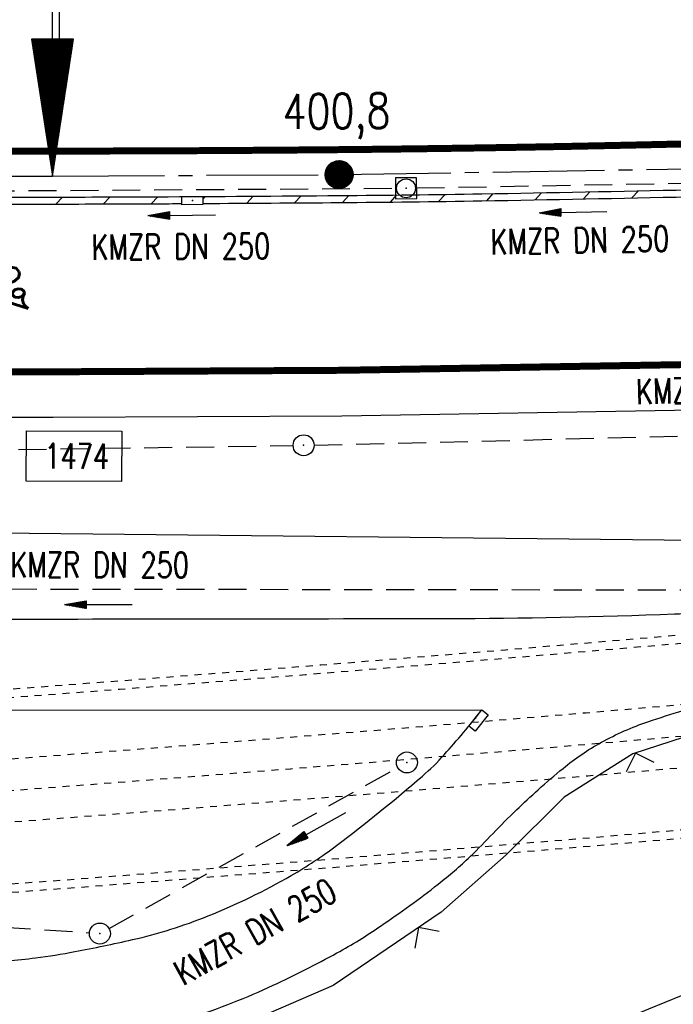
# Model space of a CAD drawing. Extents: x 0 to 1135, y 0 to 420.
# Tile 27 of 77: x 597 to 644, y 155 to 225. Entities that reach past the tile are written whole.
import ezdxf
from ezdxf.enums import TextEntityAlignment as Align

# ---------------------------------------------------------------- set-up
doc = ezdxf.new("R2010")
doc.units = 0
doc.header["$LTSCALE"] = 2
doc.header["$MEASUREMENT"] = 0
for name, pattern in [('ACAD_ISO03W100', [0.5, 0.25, -0.25]), ('ACAD_ISO05W100', [0.5, 0.25, -0.25]), ('ACHSE', [5.5, 4, -0.5, 0.5, -0.5]), ('AUSGEZOGEN', [0]), ('GESTRICH-X2', [1.5, 1, -0.5])]:
    doc.linetypes.add(name, pattern=pattern)
doc.layers.get('0').update_dxf_attribs({"color": 8, "linetype": 'AUSGEZOGEN'})
for name, color, linetype in [('ACHSELEMENT', 8, 'AUSGEZOGEN'), ('ACHSETOP', 250, 'ACHSE'), ('Bahnachse', 7, 'CONTINUOUS'), ('BOESCHG', 8, 'AUSGEZOGEN'), ('FBRTOP', 8, 'AUSGEZOGEN'), ('GEF', 8, 'AUSGEZOGEN'), ('Gleisachsen', 7, 'CONTINUOUS'), ('GRABEN', 8, 'AUSGEZOGEN'), ('GRENZL-BAB', 7, 'AUSGEZOGEN'), ('HEKT_B', 250, 'CONTINUOUS'), ('KANAL', 200, 'GESTRICH-X2'), ('NZ', 8, 'AUSGEZOGEN'), ('PFEIL', 200, 'CONTINUOUS'), ('PP', 8, 'AUSGEZOGEN'), ('Rinne', 200, 'CONTINUOUS'), ('SCHLITZRINNE', 200, 'AUSGEZOGEN'), ('SCHSYMBOL', 200, 'AUSGEZOGEN'), ('SIGNATUR', 8, 'AUSGEZOGEN'), ('TEXTO', 200, 'CONTINUOUS'), ('TUNNEL', 15, 'CONTINUOUS'), ('ZAUN', 8, 'AUSGEZOGEN')]:
    doc.layers.add(name, color=color, linetype=linetype)
doc.styles.add('ROMANS', font='romans.shx', dxfattribs={"width": 0.8})

# ---------------------------------------------------------------- blocks, each defined once
blk = doc.blocks.new('30S')
at = {"color": 0}
for p, q in [((-0.751, -0.583), (-0.751, 0)), ((-0.751, 0), (0.751, 0)), ((0.751, 0), (0.751, -0.583)), ((0.751, -0.583), (-0.751, -0.583))]:
    blk.add_line(p, q, dxfattribs=at)
blk.add_point((0, 0), dxfattribs=at)
blk = doc.blocks.new('*X18')
at = {"color": 0}
for p, q in [((212.234, 257.394), (213.242, 258.402)), ((212.236, 257.466), (213.169, 258.4)), ((212.237, 257.326), (213.31, 258.399)), ((212.244, 257.262), (213.373, 258.392)), ((212.244, 257.545), (213.09, 258.391)), ((212.254, 257.202), (213.434, 258.381)), ((212.261, 257.633), (213.003, 258.375)), ((212.268, 257.145), (213.491, 258.368)), ((212.284, 257.09), (213.545, 258.351)), ((212.29, 257.732), (212.903, 258.346)), ((212.303, 257.038), (213.597, 258.333)), ((212.324, 256.988), (213.647, 258.312)), ((212.343, 257.856), (212.779, 258.293)), ((212.347, 256.941), (213.694, 258.288)), ((212.372, 256.895), (213.74, 258.263)), ((212.399, 256.852), (213.783, 258.236)), ((212.428, 256.81), (213.825, 258.207)), ((212.459, 256.77), (213.865, 258.176)), ((212.492, 256.732), (213.903, 258.143)), ((212.526, 256.696), (213.939, 258.109)), ((212.563, 256.662), (213.974, 258.073)), ((212.601, 256.629), (214.006, 258.035)), ((212.64, 256.598), (214.037, 257.995)), ((212.682, 256.569), (214.066, 257.953)), ((212.726, 256.542), (214.093, 257.91)), ((212.771, 256.517), (214.119, 257.864)), ((212.819, 256.493), (214.142, 257.817)), ((212.868, 256.472), (214.163, 257.767)), ((212.92, 256.454), (214.182, 257.715)), ((212.975, 256.437), (214.198, 257.661)), ((213.032, 256.424), (214.211, 257.603)), ((213.092, 256.414), (214.222, 257.543)), ((213.156, 256.407), (214.229, 257.479)), ((213.224, 256.404), (214.232, 257.412)), ((213.296, 256.406), (214.23, 257.339)), ((213.375, 256.414), (214.222, 257.26)), ((213.463, 256.43), (214.205, 257.173)), ((213.563, 256.46), (214.176, 257.073)), ((213.686, 256.512), (214.123, 256.949))]:
    blk.add_line(p, q, dxfattribs=at)
blk = doc.blocks.new('SRMAST2')
at = {"color": 0}
blk.add_circle((0, 0), 0.999, dxfattribs=at)
blk.add_point((0, 0), dxfattribs=at)
blk.add_blockref('*X18', (-213.233, -257.403))
blk = doc.blocks.new('*X46')
at = {"color": 0}
for p, q in [((770.561, 145.013), (770.65, 145.102)), ((770.573, 145.096), (770.64, 145.163)), ((770.586, 145.18), (770.631, 145.225)), ((770.599, 145.263), (770.622, 145.286)), ((770.407, 144.011), (770.762, 144.366)), ((770.42, 144.094), (770.753, 144.427)), ((770.433, 144.178), (770.744, 144.489)), ((770.446, 144.261), (770.734, 144.55)), ((770.458, 144.345), (770.725, 144.611)), ((770.471, 144.428), (770.716, 144.673)), ((770.484, 144.512), (770.706, 144.734)), ((770.497, 144.595), (770.697, 144.795)), ((770.509, 144.679), (770.687, 144.857)), ((770.522, 144.762), (770.678, 144.918)), ((770.535, 144.846), (770.669, 144.979)), ((770.548, 144.929), (770.659, 145.041)), ((770.267, 143.092), (770.866, 143.692)), ((770.279, 143.176), (770.856, 143.753)), ((770.292, 143.259), (770.847, 143.814)), ((770.305, 143.343), (770.838, 143.875)), ((770.318, 143.426), (770.828, 143.937)), ((770.331, 143.51), (770.819, 143.998)), ((770.343, 143.593), (770.809, 144.059)), ((770.356, 143.677), (770.8, 144.121)), ((770.369, 143.76), (770.791, 144.182)), ((770.382, 143.844), (770.781, 144.243)), ((770.394, 143.927), (770.772, 144.305)), ((770.113, 142.091), (770.978, 142.956)), ((770.126, 142.174), (770.969, 143.017)), ((770.139, 142.258), (770.96, 143.078)), ((770.152, 142.341), (770.95, 143.14)), ((770.164, 142.425), (770.941, 143.201)), ((770.177, 142.508), (770.931, 143.262)), ((770.19, 142.592), (770.922, 143.324)), ((770.203, 142.675), (770.913, 143.385)), ((770.215, 142.758), (770.903, 143.446)), ((770.228, 142.842), (770.894, 143.508)), ((770.241, 142.925), (770.884, 143.569)), ((770.254, 143.009), (770.875, 143.63)), ((769.973, 141.172), (771.082, 142.281)), ((769.985, 141.256), (771.072, 142.342)), ((769.998, 141.339), (771.063, 142.404)), ((770.011, 141.423), (771.053, 142.465)), ((770.024, 141.506), (771.044, 142.526)), ((770.037, 141.59), (771.035, 142.588)), ((770.049, 141.673), (771.025, 142.649)), ((770.062, 141.757), (771.016, 142.71)), ((770.075, 141.84), (771.006, 142.772)), ((770.088, 141.924), (770.997, 142.833)), ((770.1, 142.007), (770.988, 142.894)), ((769.819, 140.17), (771.194, 141.545)), ((769.832, 140.254), (771.185, 141.607)), ((769.845, 140.337), (771.175, 141.668)), ((769.858, 140.421), (771.166, 141.729)), ((769.87, 140.504), (771.157, 141.79)), ((769.883, 140.588), (771.147, 141.852)), ((769.896, 140.671), (771.138, 141.913)), ((769.909, 140.755), (771.129, 141.974)), ((769.922, 140.838), (771.119, 142.036)), ((769.934, 140.922), (771.11, 142.097)), ((769.947, 141.005), (771.1, 142.158)), ((769.96, 141.089), (771.091, 142.22)), ((769.679, 139.252), (771.297, 140.871)), ((769.692, 139.335), (771.288, 140.932)), ((769.704, 139.419), (771.279, 140.993)), ((769.717, 139.502), (771.269, 141.055)), ((769.73, 139.586), (771.26, 141.116)), ((769.743, 139.669), (771.251, 141.177)), ((769.755, 139.753), (771.241, 141.239)), ((769.768, 139.836), (771.232, 141.3)), ((769.781, 139.92), (771.222, 141.361)), ((769.794, 140.003), (771.213, 141.423)), ((769.807, 140.087), (771.204, 141.484)), ((769.538, 138.334), (771.401, 140.196)), ((769.551, 138.417), (771.391, 140.257)), ((769.564, 138.501), (771.382, 140.319)), ((769.577, 138.584), (771.373, 140.38)), ((769.589, 138.667), (771.363, 140.441)), ((769.602, 138.751), (771.354, 140.503)), ((769.615, 138.834), (771.344, 140.564)), ((769.628, 138.918), (771.335, 140.625)), ((769.64, 139.001), (771.326, 140.687)), ((769.653, 139.085), (771.316, 140.748)), ((769.666, 139.168), (771.307, 140.809)), ((769.385, 137.332), (771.513, 139.46)), ((769.398, 137.415), (771.504, 139.521)), ((769.41, 137.499), (771.495, 139.583)), ((769.423, 137.582), (771.485, 139.644)), ((769.436, 137.666), (771.476, 139.705)), ((769.449, 137.749), (771.466, 139.767)), ((769.462, 137.833), (771.457, 139.828)), ((769.474, 137.916), (771.448, 139.889)), ((769.487, 138), (771.438, 139.951)), ((769.5, 138.083), (771.429, 140.012)), ((769.513, 138.167), (771.419, 140.073)), ((769.525, 138.25), (771.41, 140.135)), ((769.244, 136.413), (771.617, 138.786)), ((769.257, 136.497), (771.607, 138.847)), ((769.27, 136.58), (771.598, 138.908)), ((769.283, 136.664), (771.588, 138.97)), ((769.295, 136.747), (771.579, 139.031)), ((769.308, 136.831), (771.57, 139.092)), ((769.321, 136.914), (771.56, 139.154)), ((769.334, 136.998), (771.551, 139.215)), ((769.347, 137.081), (771.542, 139.276)), ((769.359, 137.165), (771.532, 139.338)), ((769.372, 137.248), (771.523, 139.399)), ((769.116, 135.578), (771.71, 138.172)), ((769.129, 135.662), (771.701, 138.234)), ((769.142, 135.745), (771.692, 138.295)), ((769.155, 135.829), (771.682, 138.356)), ((769.158, 135.549), (771.72, 138.111)), ((769.168, 135.912), (771.673, 138.418)), ((769.18, 135.996), (771.664, 138.479)), ((769.193, 136.079), (771.654, 138.54)), ((769.206, 136.163), (771.645, 138.602)), ((769.219, 136.246), (771.635, 138.663)), ((769.229, 135.549), (771.729, 138.05)), ((769.232, 136.33), (771.626, 138.724)), ((769.299, 135.549), (771.739, 137.988)), ((769.37, 135.549), (771.748, 137.927)), ((769.441, 135.549), (771.757, 137.866)), ((769.511, 135.549), (771.767, 137.804)), ((769.582, 135.549), (771.776, 137.743)), ((769.653, 135.549), (771.786, 137.682)), ((769.724, 135.549), (771.795, 137.62)), ((769.794, 135.549), (771.804, 137.559)), ((769.865, 135.549), (771.814, 137.498)), ((769.936, 135.549), (771.823, 137.436)), ((770.006, 135.549), (771.832, 137.375)), ((770.077, 135.549), (771.842, 137.314)), ((770.148, 135.549), (771.851, 137.252)), ((770.218, 135.549), (771.861, 137.191)), ((770.289, 135.549), (771.87, 137.13)), ((770.36, 135.549), (771.879, 137.069)), ((770.431, 135.549), (771.889, 137.007)), ((770.501, 135.549), (771.898, 136.946)), ((770.572, 135.549), (771.908, 136.885)), ((770.643, 135.549), (771.917, 136.823)), ((770.713, 135.549), (771.926, 136.762)), ((770.784, 135.549), (771.936, 136.701)), ((770.855, 135.549), (771.945, 136.639)), ((770.926, 135.549), (771.955, 136.578)), ((770.996, 135.549), (771.964, 136.517)), ((771.067, 135.549), (771.973, 136.455)), ((771.138, 135.549), (771.983, 136.394)), ((771.208, 135.549), (771.992, 136.333)), ((771.279, 135.549), (772.001, 136.271)), ((771.35, 135.549), (772.011, 136.21)), ((771.421, 135.549), (772.02, 136.149)), ((771.491, 135.549), (772.03, 136.087)), ((771.562, 135.549), (772.039, 136.026)), ((771.633, 135.549), (772.048, 135.965)), ((771.703, 135.549), (772.058, 135.903)), ((771.774, 135.549), (772.067, 135.842)), ((771.845, 135.549), (772.077, 135.781)), ((771.916, 135.549), (772.086, 135.719)), ((771.986, 135.549), (772.095, 135.658)), ((772.057, 135.549), (772.105, 135.597))]:
    blk.add_line(p, q, dxfattribs=at)
blk = doc.blocks.new('ELPFEIL')
for p, q in [((0, 0), (-1.5, -9.8)), ((0, 0), (0, -70)), ((1.5, -9.8), (0, 0)), ((-1.5, -9.8), (1.5, -9.8))]:
    blk.add_line(p, q)
blk.add_blockref('*X46', (-770.612, -145.349))
blk = doc.blocks.new('30')
at = {"color": 0}
for p, q in [((-0.75, -0.29), (-0.75, 0.293)), ((-0.75, 0.293), (0.753, 0.293)), ((0.753, 0.293), (0.753, -0.29)), ((0.753, -0.29), (-0.75, -0.29))]:
    blk.add_line(p, q, dxfattribs=at)
blk.add_point((0, 0), dxfattribs=at)
blk = doc.blocks.new('20')
blk.add_lwpolyline([(-0.754, -0.751), (0.754, -0.751), (0.754, 0.75), (-0.754, 0.75)], close=True)
blk.add_circle((0, 0), 0.676)
blk.add_point((0, 0))
blk = doc.blocks.new('GST')
at = {"color": 0}
blk.add_circle((0, 0), 0.75, dxfattribs=at)
blk.add_point((0, 0), dxfattribs=at)
blk = doc.blocks.new('10')
blk.add_blockref('GST', (0, 0))
blk = doc.blocks.new('ZL')
at = {"color": 0}
for p, q in [((-1.066, 1.055), (0, 0)), ((0, 0), (1.055, 1.066))]:
    blk.add_line(p, q, dxfattribs=at)
blk = doc.blocks.new('PFEIL2')
at = {"color": 0}
for p, q in [((0.88, 0.002), (-2.401, -0.012)), ((0.881, -0.271), (0.879, 0.276)), ((0.879, 0.276), (2.429, 0.009)), ((0.911, 0.27), (0.879, 0.265)), ((0.965, 0.261), (0.879, 0.246)), ((1.019, 0.252), (0.879, 0.228)), ((1.073, 0.242), (0.879, 0.209)), ((1.127, 0.233), (0.879, 0.191)), ((1.181, 0.224), (0.879, 0.172)), ((1.235, 0.214), (0.879, 0.154)), ((1.289, 0.205), (0.879, 0.135)), ((1.343, 0.196), (0.879, 0.117)), ((1.397, 0.187), (0.879, 0.098)), ((1.451, 0.177), (0.879, 0.08)), ((1.505, 0.168), (0.879, 0.061)), ((1.559, 0.159), (0.88, 0.043)), ((1.613, 0.149), (0.88, 0.024)), ((1.668, 0.14), (0.88, 0.006)), ((1.722, 0.131), (0.88, -0.013)), ((1.776, 0.121), (0.88, -0.031)), ((1.83, 0.112), (0.88, -0.05)), ((1.884, 0.103), (0.88, -0.068)), ((1.938, 0.094), (0.88, -0.087)), ((1.992, 0.084), (0.88, -0.105)), ((2.046, 0.075), (0.88, -0.124)), ((2.1, 0.066), (0.88, -0.142)), ((2.154, 0.056), (0.88, -0.161)), ((2.208, 0.047), (0.88, -0.179)), ((2.262, 0.038), (0.881, -0.198)), ((2.316, 0.029), (0.881, -0.216)), ((2.37, 0.019), (0.881, -0.235)), ((2.424, 0.01), (0.881, -0.253)), ((2.429, 0.009), (0.881, -0.271))]:
    blk.add_line(p, q, dxfattribs=at)

msp = doc.modelspace()

# ---------------------------------------------------------------- linework, layer by layer
at = {"layer": 'ACHSETOP'}
msp.add_lwpolyline([(25, 214.131), (194.745, 214.13), (394.745, 214.131), (444.745, 214.131), (469.745, 214.131), (494.744, 214.131), (519.745, 214.131), (544.745, 214.13), (569.745, 214.131), (594.745, 214.13), (599.251, 214.131), (619.746, 214.237), (644.742, 214.654), (669.731, 215.384), (694.709, 216.43), (719.672, 217.791), (744.615, 219.466), (769.535, 221.456)], dxfattribs=at)
at = {"layer": 'Bahnachse', "linetype": 'ACAD_ISO05W100'}
msp.add_arc((265.327, 4557.729), 4400, 273.931965, 275.217283, dxfattribs=at)
at = {"layer": 'BOESCHG', "flags": 128}
msp.add_lwpolyline([(434.018, 144.035, -0.004025), (465.922, 144.934, -0.007508), (483.032, 145.021, -0.018622), (560.229, 141.38, 0.043495), (593.369, 141.464, 0.05374), (620.681, 146.912, 0.037269), (657.937, 161.738, 0.00128), (666.302, 165.839, -0.00342), (669.438, 167.36, -0.003088), (681.387, 172.964, 0.002843), (694.371, 179.045, 0.016215), (699.336, 181.606, -0.010352), (707.064, 185.707, -0.053654), (709.348, 186.566, -0.021443), (715.305, 187.835)], format="xyb", dxfattribs=at)
at = {"layer": 'BOESCHG'}
msp.add_lwpolyline([(592.845, 133.156, 0.055244), (620.639, 139.356, 0.034851), (662.148, 156.883, 0.016478), (684.94, 169.398, -0.029905), (697.687, 175.958, -0.004321), (705.493, 179.322, -0.014058)], format="xyb", dxfattribs=at)
at = {"layer": 'FBRTOP'}
msp.add_line((566.153, 175.889), (629.96, 175.959), dxfattribs=at)
for points in [[(661.143, 179.109, 0.000001), (685.944, 183.769, 0.000098)], [(468.275, 151.288, 0.000286), (499.488, 151.305, 0.000004), (556.365, 151.37, 0.000067), (559.594, 151.374, 0.000224), (573.286, 151.4, 0.000166), (591.781, 151.449, 0.001642), (592.387, 151.452, 0.000374), (595.05, 151.48, 0.028071), (598.335, 151.701, 0.01613), (603.993, 152.588, 0.033306), (609.189, 153.939, 0.028426), (615.034, 156.259, 0.017099), (619.593, 158.568, 0.023851), (622.715, 160.486, 0.015573), (626.827, 163.481, 0.026138), (629.121, 165.464, 0.011791), (630.765, 167.12, -0.01166), (632.427, 168.795, -0.009634), (633.993, 170.243, -0.008776), (635.77, 171.769, -0.047448), (638.515, 173.637, -0.043313), (641.841, 175.106, -0.010638), (644.357, 175.906, -0.025121)], [(700.607, 186.532, -0.000002), (715, 189.244, -0.000023)], [(323.991, 279.883, -0.000006), (352.817, 279.883, -0.000191)]]:
    msp.add_lwpolyline(points, format="xyb", dxfattribs=at)
at = {"layer": 'FBRTOP', "const_width": 0.5}
msp.add_lwpolyline([(494.744, 215.913), (507.245, 215.913), (519.745, 215.913), (532.245, 215.913), (544.745, 215.913), (557.245, 215.913), (569.745, 215.913), (582.245, 215.913), (594.745, 215.913), (595.148, 215.913, 0.000029), (596.206, 215.913, 0.00001), (599.246, 215.914, 0.00061), (601.02, 215.916, 0.000191), (606.682, 215.934, 0.000778), (612.257, 215.962, 0.000581), (619.726, 216.019, 0.000858), (624.334, 216.068, 0.000709), (629.906, 216.145, 0.001125), (636.519, 216.26, 0.000909), (644.701, 216.435, 0.00066)], format="xyb", dxfattribs=at)
msp.add_lwpolyline([(243.977, 200.131), (394.745, 200.131), (444.745, 200.131), (469.745, 200.131), (494.744, 200.131), (519.745, 200.131), (544.745, 200.13), (569.745, 200.131), (594.744, 200.13), (599.288, 200.131), (619.899, 200.238), (645.063, 200.657), (670.228, 201.392), (695.383, 202.446), (720.522, 203.817), (744.768, 205.445)], dxfattribs=at)
at = {"layer": 'FBRTOP'}
msp.add_lwpolyline([(91.238, 196.881), (194.744, 196.88), (394.745, 196.881), (444.745, 196.881), (469.745, 196.881), (494.744, 196.881), (519.745, 196.881), (544.745, 196.88), (569.745, 196.881), (594.744, 196.88), (599.297, 196.881), (619.934, 196.988), (645.138, 197.408), (670.344, 198.144), (695.54, 199.2), (720.719, 200.573), (744.985, 202.202)], dxfattribs=at)
at = {"layer": 'FBRTOP', "flags": 128}
for points in [[(745.022, 200.735, 0.000677), (724.908, 197.174, 0.00187), (717.63, 195.848, 0.000088), (676.076, 188.105, -0.000511), (668.933, 186.78, -0.000531), (657.865, 184.751, -0.001073), (652.38, 183.764, -0.005679), (651.448, 183.609, -0.002603), (649.409, 183.305, -0.02614), (643.73, 182.79, -0.009144), (627.442, 182.464, -0.000213), (593.659, 182.421, 0.000206), (558.731, 182.377, 0.000034), (481.496, 182.243, -0.000124), (460.295, 182.21, -0.000692), (424.893, 182.213, 0.000599), (383.977, 182.224, 0.000299), (372.279, 182.206, -0.000052), (305.043, 182.07, -0.001027), (269.041, 182.075, 0.001558), (245.305, 182.053, 0.036452), (240.156, 181.656, 0.048455), (236.385, 180.706, 0.061648), (232.888, 178.945, 0.046788), (228.894, 175.694, 0.001575), (224.3, 171.15, -0.001758), (220.185, 167.083, -0.000327), (217.281, 164.236, -0.000696), (215.916, 162.904, -0.033501), (214.711, 161.879, -0.017532), (212.222, 160.166, -0.062009), (208.638, 158.461, -0.071953), (205.266, 157.859, -0.007995), (202.047, 157.805, 0.007386), (198.562, 157.751, 0.003812), (194.995, 157.615, -0.006118), (192.772, 157.541, -0.03208), (190.159, 157.653, -0.018969), (185.787, 158.292, -0.016209), (181.444, 159.242, -0.016093), (177.141, 160.479, -0.007994), (172.308, 162.125, -0.013349), (169.458, 163.233, -0.005712), (165.609, 164.901, -0.013485), (164.007, 165.67, -0.001089), (160.255, 167.606, 0.000916), (155.795, 169.911, 0.000122), (149.048, 173.378, 0.001415), (148.467, 173.675, 0.003178), (147.549, 174.133, 0.000659), (143.107, 176.305, 0.001014), (141.091, 177.282, 0.000664), (138.006, 178.766, 0.006784), (135.4, 179.971, 0.003297), (129.988, 182.343, 0.007739), (124.695, 184.525, 0.006309), (118.129, 187.019, 0.005732), (117.551, 187.222, 0.000345), (107.889, 190.496, 0.011477), (101.465, 192.505, 0.00728), (91.228, 195.289)], [(566.153, 175.889, 0.000834), (569.713, 172.297, 0.00152), (571.676, 170.336, 0.000414), (577.45, 164.611, 0.001528), (579.021, 163.065, 0.050515), (581.357, 161.202, 0.038596), (584.794, 159.345, 0.059496), (588.742, 158.128, 0.055937), (593.124, 157.827, 0.008998), (596.007, 158.003, 0.012732), (598.038, 158.217, 0.013958), (600.835, 158.662, 0.009368), (604.968, 159.52, 0.040126), (610.37, 161.213, 0.034306), (616.323, 164.106, 0.031884), (619.55, 166.242, 0.015571), (625.709, 171.219, 0.03226), (627.266, 172.745, 0.016762), (629.96, 175.959)]]:
    msp.add_lwpolyline(points, format="xyb", dxfattribs=at)
at = {"layer": 'Gleisachsen', "linetype": 'ACAD_ISO03W100'}
for radius, end in [(4397.75, 278.956651), (4402.25, 278.94742)]:
    msp.add_arc((265.327, 4557.729), radius, 272.987468, end, dxfattribs=at)
at = {"layer": 'GRABEN'}
msp.add_lwpolyline([(429.819, 137.671, -0.006036), (464.511, 139.518, -0.010778), (483.963, 139.898, -0.024063), (559.471, 136.11, 0.053134), (593.785, 136.383, 0.0511), (622.447, 142.678, 0.036001), (660.918, 158.505, 0.01022), (683.724, 170.457, -0.017825), (696.905, 177.111, -0.004228), (706.726, 181.537, -0.017606), (709.13, 182.496, -0.027423), (714.687, 184.152, -0.012657), (726.969, 186.764, -0.004969), (749.978, 190.816, -0.007133), (766.07, 193.249, -0.001007)], format="xyb", dxfattribs=at)
at = {"layer": 'GRENZL-BAB'}
msp.add_line((54.129, 194.291), (723.989, 187.277), dxfattribs=at)
at = {"layer": 'KANAL'}
for p, q in [((625.291, 213.282), (648.589, 213.697)), ((594.525, 213.07), (623.783, 213.256)), ((617.97, 194.88), (676.238, 196.328)), ((557.817, 194.03), (616.461, 194.853)), ((560.111, 184.65), (650.455, 184.525)), ((603.299, 160.32), (623.935, 171.825)), ((583.699, 161.186), (601.891, 160.015))]:
    msp.add_line(p, q, dxfattribs=at)
at = {"layer": 'NZ'}
msp.add_line((599.746, 221.266), (599.746, 245.315), dxfattribs=at)
at = {"layer": 'PP', "flags": 128}
msp.add_lwpolyline([(597.365, 192.315), (597.383, 195.915), (604.197, 195.881), (604.179, 192.281)], close=True, dxfattribs=at)
at = {"layer": 'Rinne'}
for p, q in [((609.999, 212.467), (610.186, 212.671)), ((613.142, 212.189), (613.606, 212.692)), ((616.563, 212.213), (617.027, 212.716)), ((619.987, 212.239), (620.451, 212.743)), ((623.417, 212.272), (623.882, 212.777)), ((626.856, 212.315), (627.323, 212.822)), ((630.305, 212.368), (630.773, 212.876)), ((633.76, 212.429), (634.229, 212.937)), ((637.22, 212.494), (637.689, 213.004)), ((640.684, 212.564), (641.154, 213.074)), ((599.491, 212.131), (599.952, 212.632)), ((602.895, 212.137), (603.357, 212.638)), ((606.306, 212.149), (606.769, 212.652))]:
    msp.add_line(p, q, dxfattribs=at)
at = {"layer": 'SCHLITZRINNE'}
for points in [[(517.477, 212.591), (519.745, 212.631, -0.000009), (532.245, 212.631, 0.000009), (544.745, 212.63, 0.000011), (557.245, 212.631, -0.000003), (569.745, 212.631, -0.000017), (582.245, 212.631, 0.000005), (594.745, 212.63, 0.000053), (595.149, 212.63, 0.000005), (599.256, 212.631, 0.001234), (606.7, 212.651, 0.000703), (619.764, 212.737, 0.002173), (629.957, 212.863, 0.001495), (644.777, 213.154, 0.001644), (657.03, 213.472, 0.001579), (669.784, 213.885, 0.001584), (682.262, 214.368, 0.001578), (694.782, 214.932, 0.00157), (707.278, 215.574, 0.001571), (719.763, 216.294, 0.001576), (732.249, 217.093, 0.001577), (744.725, 217.97, 0.001582), (757.203, 218.927, 0.001583)], [(610, 212.17, 0.000526), (619.768, 212.237, 0.002173), (629.965, 212.363, 0.001495), (644.788, 212.654, 0.001644), (657.044, 212.972, 0.001579), (669.802, 213.385, 0.000262), (671.864, 213.459, 0.001578)], [(577.188, 212.131, -0.000007), (582.245, 212.131, 0.000005), (594.745, 212.13, 0.000053), (595.149, 212.13, 0.000005), (599.256, 212.131, 0.001234), (606.703, 212.151, 0.000097), (608.498, 212.161, 0.002173)]]:
    msp.add_lwpolyline(points, format="xyb", dxfattribs=at)
at = {"layer": 'TUNNEL', "linetype": 'ACAD_ISO03W100'}
for points in [[(494.509, 157.038, 0.016169), (778.435, 181.005)], [(494.541, 156.439, 0.016169), (778.505, 180.409)]]:
    msp.add_lwpolyline(points, format="xyb", dxfattribs=at)
for radius, start in [(4392.75, 273.909513), (4393.35, 273.889905)]:
    msp.add_arc((266.013, 4557.76), radius, start, 276.677856, dxfattribs=at)
at = {"layer": 'ZAUN'}
msp.add_lwpolyline([(652.225, 175.727), (646.192, 174.562), (640.763, 172.801), (635.847, 169.701), (631.701, 165.583), (627.057, 161.488), (619.322, 156.249), (610.941, 152.612), (602.169, 150.591), (596.543, 149.677), (481.2, 149.576), (442.171, 149.542), (436.748, 149.982), (409.478, 149.849), (404.306, 149.862), (396.481, 149.907), (395.907, 148.258)], dxfattribs=at)

# ---------------------------------------------------------------- block references
at = {"layer": 'ACHSELEMENT', "rotation": 180.0008239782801}
msp.add_blockref('ELPFEIL', (599.251, 214.131), dxfattribs=at)
at = {"layer": 'HEKT_B', "rotation": 77.841165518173}
msp.add_blockref('SRMAST2', (619.746, 214.237), dxfattribs=at)
at = {"layer": 'PFEIL'}
for p, rotation in [((608.497, 211.326), 180.3814655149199), ((636.487, 211.547), 181.0603655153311), ((602.539, 183.487), 179.9007655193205), ((618.133, 167.438), 209.1258655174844)]:
    msp.add_blockref('PFEIL2', p, dxfattribs=dict(at, rotation=rotation))
at = {"layer": 'SCHSYMBOL'}
for name, p, rotation in [('20', (624.533, 213.256), 0.7300655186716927), ('30', (609.247, 212.373), 0.2884655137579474), ('10', (617.208, 194.876), 0.5137655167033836), ('30S', (629.493, 175.37), 51.94385796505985), ('10', (624.595, 172.191), 0.7170655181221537), ('10', (602.631, 159.953), 0.09506551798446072)]:
    msp.add_blockref(name, p, dxfattribs=dict(at, rotation=rotation))
at = {"layer": 'SIGNATUR', "rotation": 51.94385796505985}
msp.add_blockref('30S', (629.493, 175.37), dxfattribs=at)
at = {"layer": 'ZAUN'}
for p, rotation in [((640.947, 172.861), 197.9733091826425), ((625.435, 160.389), 214.1118832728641)]:
    msp.add_blockref('ZL', p, dxfattribs=dict(at, rotation=rotation))

# ---------------------------------------------------------------- texts
at = {"layer": 'GEF', "style": 'ROMANS', "width": 0.8}
msp.add_text('4.0%%%', height=2.5, rotation=284.16552, dxfattribs=at).set_placement((593.589, 209.944))
at = {"layer": 'HEKT_B', "style": 'ROMANS', "width": 0.8}
msp.add_text('400,8', height=2.5, rotation=0.59217, dxfattribs=at).set_placement((615.712, 217.488))
at = {"layer": 'PP', "style": 'ROMANS', "width": 0.75}
msp.add_text('1474', height=1.8, rotation=359.71501, dxfattribs=at).set_placement((603.284, 193.185), align=Align.RIGHT)
at = {"layer": 'TEXTO', "style": 'ROMANS', "width": 0.75}
for rotation, p in [(1.06037, (636.981, 208.641)), (0.38147, (608.432, 208.19)), (1.41337, (647.386, 197.968)), (359.90077, (602.616, 185.427)), (29.12587, (614.175, 159.306))]:
    msp.add_text('KMZR DN 250', height=1.8, rotation=rotation, dxfattribs=at).set_placement(p, align=Align.CENTER)

doc.saveas('drawing.dxf')
